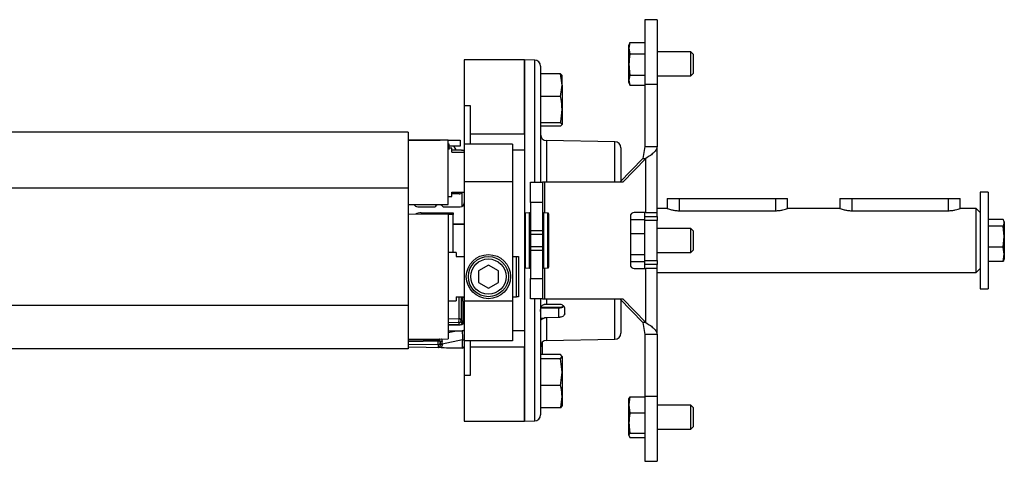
# Model space of a CAD drawing. Header units: millimetres. Extents: x 0 to 420, y 0 to 297.
# Tile 6 of 7: x 310 to 349, y 208 to 226. Entities that reach past the tile are written whole.
import ezdxf

# ---------------------------------------------------------------- set-up
doc = ezdxf.new("R2010")
doc.units = ezdxf.units.MM

msp = doc.modelspace()

# ---------------------------------------------------------------- linework, layer by layer
at = {"color": 7, "linetype": 'Continuous', "lineweight": 25}
for p, q in [((335.073, 225.6702), (334.6, 225.6702)), ((334.6, 225.6702), (334.6, 223.1308)), ((335.073, 225.6702), (335.073, 223.1308)), ((334.0106, 224.7767), (333.9695, 224.6637)), ((334.0105, 224.7758), (333.9695, 224.5541)), ((333.9695, 224.5541), (333.9695, 224.6637)), ((334.0105, 224.7758), (334.6, 224.7758)), ((333.9695, 224.5541), (334.0105, 224.3323)), ((333.9695, 223.9125), (333.9695, 224.5541)), ((334.0105, 224.3323), (334.6, 224.3323)), ((336.3971, 224.4091), (335.073, 224.4091)), ((336.4917, 224.3145), (336.3971, 224.4091)), ((336.3971, 223.9208), (336.3971, 224.4091)), ((336.4917, 224.3145), (336.4917, 223.9239)), ((329.8709, 224.0938), (327.5063, 224.0938)), ((327.5063, 224.0938), (327.5063, 222.2874)), ((330.2691, 224.0868), (329.8709, 224.0938)), ((329.8709, 221.1918), (329.8709, 224.0938)), ((329.8709, 224.0938), (329.8709, 221.1918)), ((330.2691, 219.2858), (330.2691, 224.0868)), ((330.5014, 223.8504), (330.5014, 219.2858)), ((333.9695, 223.2946), (333.9695, 223.9125)), ((336.3971, 223.4632), (336.3971, 223.9208)), ((336.4917, 223.9239), (336.4917, 223.5578)), ((331.2875, 223.5508), (330.5014, 223.5508)), ((331.3422, 223.1052), (331.2875, 223.5508)), ((331.2875, 223.5508), (331.3422, 223.4796)), ((331.3422, 223.1052), (331.3422, 223.4875)), ((334.0105, 223.4927), (333.9695, 223.2946)), ((334.0105, 223.4927), (334.6, 223.4927)), ((335.073, 223.4632), (336.3971, 223.4632)), ((336.3971, 223.4632), (336.4917, 223.5578)), ((331.2875, 222.6597), (331.3422, 223.1052)), ((331.3422, 223.1052), (331.3422, 222.143)), ((333.9695, 223.2946), (334.0105, 223.0965)), ((333.9695, 223.2086), (333.9695, 223.2946)), ((333.9695, 223.2086), (334.0106, 223.0956)), ((334.0105, 223.0965), (334.6, 223.0965)), ((335.073, 223.1308), (334.6, 223.1308)), ((334.6, 223.1308), (334.6, 220.6867)), ((335.073, 223.1308), (335.073, 220.6867)), ((331.2875, 222.6597), (330.5014, 222.6597)), ((327.7427, 222.2874), (327.5063, 222.2874)), ((327.5063, 222.2874), (327.5063, 220.7834)), ((327.7427, 221.1918), (327.7427, 222.2874)), ((331.3422, 222.143), (331.3422, 221.5552)), ((331.2875, 221.6263), (330.5014, 221.6263)), ((331.3422, 221.5552), (331.2875, 221.6263)), ((331.2875, 221.484), (331.3422, 221.5552)), ((325.2993, 221.2563), (278.0073, 221.2563)), ((325.2993, 221.2563), (325.2993, 219.0525)), ((327.7427, 221.1918), (329.8709, 221.1918)), ((327.7427, 220.7834), (327.7427, 221.1918)), ((329.8709, 221.1918), (329.8709, 220.5469)), ((331.2875, 221.484), (330.5014, 221.484)), ((326.8757, 220.941), (325.2993, 220.941)), ((325.2993, 220.941), (326.5604, 220.941)), ((326.8757, 219.6799), (326.8757, 220.941)), ((326.8757, 220.941), (327.3486, 220.941)), ((326.9151, 220.7829), (326.8757, 220.7829)), ((326.9151, 220.7554), (326.8757, 220.7554)), ((326.9151, 220.7554), (326.9151, 220.7829)), ((326.9151, 220.6556), (326.9151, 220.7554)), ((327.3486, 220.941), (327.3486, 220.7045)), ((329.3979, 220.7834), (327.5063, 220.7834)), ((327.5063, 220.7834), (327.5063, 219.3025)), ((329.3979, 220.7834), (329.3979, 219.3025)), ((333.4219, 220.879), (330.7337, 220.9259)), ((330.7337, 220.9259), (330.7337, 219.2858)), ((333.4219, 219.2858), (333.4219, 220.879)), ((326.9151, 220.6556), (326.8757, 220.6556)), ((327.3486, 220.7045), (326.9151, 220.7045)), ((326.9151, 220.5685), (326.9151, 220.6556)), ((327.0097, 220.6257), (326.9151, 220.6257)), ((327.0097, 220.4681), (327.0097, 220.6257)), ((327.3486, 220.5469), (327.0097, 220.5469)), ((327.0097, 220.4681), (327.5063, 220.4681)), ((327.3888, 220.5448), (327.4261, 220.5455)), ((329.8709, 220.5469), (329.3979, 220.5469)), ((329.8709, 220.5469), (329.8709, 213.4531)), ((333.6542, 220.6426), (333.6542, 219.3351)), ((334.6, 220.6867), (334.514, 220.2252)), ((334.6, 220.6867), (335.073, 220.6867)), ((335.073, 218.1035), (335.073, 220.6867)), ((334.514, 220.2252), (333.6066, 219.2858)), ((334.6364, 220.2252), (333.729, 219.2858)), ((334.514, 220.2252), (334.6364, 220.2252)), ((334.6364, 218.1035), (334.6364, 220.2252)), ((326.8757, 218.4188), (326.8757, 219.6799)), ((329.3979, 219.3025), (327.5063, 219.3025)), ((327.5063, 219.3025), (327.5063, 214.6149)), ((329.3979, 219.3025), (329.3979, 214.6149)), ((330.1073, 218.4976), (330.1073, 219.2858)), ((330.1073, 219.2858), (330.5802, 219.2858)), ((330.5802, 219.2858), (330.5802, 218.4976)), ((330.6663, 219.2858), (330.5802, 219.2858)), ((333.729, 219.2858), (330.6663, 219.2858)), ((330.6663, 218.0836), (330.6663, 219.2858)), ((325.2993, 219.0525), (278.0073, 219.0525)), ((325.2993, 219.0525), (325.2993, 214.4519)), ((327.0097, 218.8917), (327.5063, 218.8917)), ((327.0097, 218.734), (327.0097, 218.8917)), ((327.2986, 218.8296), (327.0097, 218.8362)), ((327.4261, 218.3445), (327.4261, 218.8908)), ((348.0783, 218.8917), (347.763, 218.8917)), ((347.763, 218.8917), (347.763, 215.1083)), ((348.0783, 218.8917), (348.0783, 215.1083)), ((326.8757, 218.734), (327.0097, 218.734)), ((330.5802, 218.4976), (330.1073, 218.4976)), ((330.1073, 218.4976), (330.1073, 217.3941)), ((330.5802, 218.4976), (330.5802, 217.3941)), ((335.4671, 218.6552), (335.4671, 218.2611)), ((335.4671, 218.6552), (335.94, 218.6552)), ((335.94, 218.6552), (339.7233, 218.6552)), ((335.94, 218.6552), (335.94, 218.1691)), ((339.7233, 218.6552), (340.1963, 218.6552)), ((339.7233, 218.6552), (339.7233, 218.1691)), ((340.1963, 218.2611), (340.1963, 218.6552)), ((342.2456, 218.6552), (342.2456, 218.2611)), ((342.2456, 218.6552), (342.7185, 218.6552)), ((342.7185, 218.6552), (346.5019, 218.6552)), ((342.7185, 218.6552), (342.7185, 218.1691)), ((346.5019, 218.6552), (346.9748, 218.6552)), ((346.5019, 218.6552), (346.5019, 218.1691)), ((346.9748, 218.2611), (346.9748, 218.6552)), ((325.2993, 218.4188), (326.8757, 218.4188)), ((325.6776, 218.3242), (326.3551, 218.3242)), ((325.8105, 218.0877), (327.0649, 218.0877)), ((326.6711, 218.3242), (327.3486, 218.3242)), ((327.0649, 218.0877), (327.0649, 218.0247)), ((330.0663, 218.086), (329.9007, 218.0773)), ((329.9007, 218.0773), (329.9007, 216.4252)), ((330.0663, 216.4206), (330.0663, 218.086)), ((330.0994, 218.0545), (330.0994, 216.4374)), ((330.5881, 215.9455), (330.5881, 218.0545)), ((330.7868, 218.0773), (330.6213, 218.086)), ((330.6213, 218.086), (330.6213, 215.914)), ((330.7868, 215.9227), (330.7868, 218.0773)), ((334.6364, 218.1035), (334.1777, 218.1035)), ((334.6, 217.9458), (334.6, 218.1035)), ((334.6364, 218.1035), (335.073, 218.1035)), ((335.4671, 218.2611), (335.073, 218.2611)), ((335.073, 217.9458), (335.073, 218.1035)), ((335.94, 218.1691), (339.7233, 218.1691)), ((342.2456, 218.2611), (340.1963, 218.2611)), ((342.7185, 218.1691), (346.5019, 218.1691)), ((347.6053, 218.2611), (346.9748, 218.2611)), ((347.763, 218.1035), (347.6053, 218.2611)), ((347.6053, 215.7389), (347.6053, 218.2611)), ((326.8757, 218.0247), (325.2993, 218.0345)), ((326.8757, 218.0247), (326.8757, 213.1378)), ((327.0649, 218.0247), (326.8757, 218.0247)), ((327.0649, 216.5271), (327.0649, 218.0247)), ((329.4019, 217.7567), (329.3979, 217.7567)), ((330.1073, 217.9616), (330.0994, 217.9616)), ((330.5881, 217.9616), (330.5802, 217.9616)), ((330.8167, 218.0458), (330.8167, 216.442)), ((334.0254, 217.9458), (334.0254, 216.0542)), ((334.0254, 217.8247), (334.6, 217.8247)), ((334.6, 217.9458), (335.073, 217.9458)), ((334.6, 217.7882), (334.6, 217.9458)), ((335.073, 217.7882), (334.6, 217.7882)), ((334.6, 216.2118), (334.6, 217.7882)), ((335.073, 217.9458), (335.073, 217.7882)), ((335.073, 216.2118), (335.073, 217.7882)), ((348.6678, 217.8209), (348.0783, 217.8209)), ((348.7088, 217.7276), (348.6956, 217.7638)), ((348.7088, 217.7276), (348.7088, 217.693)), ((348.7088, 217.693), (348.7088, 217.1547)), ((327.0649, 217.6542), (327.5063, 217.6542)), ((327.5063, 217.6306), (327.0649, 217.6306)), ((327.1122, 217.6306), (327.1122, 217.6542)), ((327.4261, 217.6306), (327.4261, 217.6542)), ((330.1073, 217.2365), (330.1073, 217.3941)), ((330.1073, 217.3941), (330.5802, 217.3941)), ((330.5802, 217.3941), (330.5802, 217.2365)), ((336.3971, 217.4729), (335.073, 217.4729)), ((336.4917, 217.3783), (336.3971, 217.4729)), ((336.3971, 216.9099), (336.3971, 217.4729)), ((336.4917, 217.3783), (336.4917, 216.9279)), ((348.6678, 217.5652), (348.0783, 217.5652)), ((348.7088, 217.1547), (348.6678, 217.5652)), ((330.5802, 217.2365), (330.1073, 217.2365)), ((334.0254, 217.2737), (334.6, 217.2737)), ((336.3971, 216.5271), (336.3971, 216.9099)), ((336.4917, 216.9279), (336.4917, 216.6217)), ((348.6678, 216.7443), (348.7088, 217.1547)), ((348.7088, 217.1547), (348.7088, 216.4617)), ((327.191, 216.5271), (326.8757, 216.5271)), ((327.191, 216.5271), (327.191, 216.3694)), ((330.1073, 216.6059), (330.1073, 216.7635)), ((330.1073, 216.7635), (330.5802, 216.7635)), ((330.1073, 216.6059), (330.1073, 215.5024)), ((330.5802, 216.6059), (330.1073, 216.6059)), ((330.5802, 216.7635), (330.5802, 216.6059)), ((330.5802, 216.6059), (330.5802, 215.5024)), ((335.073, 216.5271), (336.3971, 216.5271)), ((336.3971, 216.5271), (336.4917, 216.6217)), ((348.6678, 216.7443), (348.0783, 216.7443)), ((348.7088, 216.4617), (348.6678, 216.7443)), ((327.191, 216.3694), (327.5063, 216.3694)), ((329.3979, 216.3694), (329.5556, 216.3694)), ((329.5556, 214.793), (329.5556, 216.3694)), ((329.5556, 216.3694), (329.6344, 216.3694)), ((329.6344, 216.3694), (329.6344, 214.793)), ((329.8709, 216.2433), (329.8748, 216.2433)), ((329.9007, 216.4252), (329.9007, 215.9227)), ((330.0663, 215.914), (330.0663, 216.4206)), ((330.0994, 216.4374), (330.0994, 215.9455)), ((330.8167, 216.442), (330.8167, 215.9542)), ((334.0254, 216.449), (334.6, 216.449)), ((334.0254, 216.1753), (334.6, 216.1753)), ((334.6, 216.2118), (335.073, 216.2118)), ((334.6, 216.0542), (334.6, 216.2118)), ((335.073, 216.2118), (335.073, 216.0542)), ((348.6678, 216.1791), (348.0783, 216.1791)), ((348.6678, 216.1791), (348.7088, 216.4617)), ((348.6956, 216.2362), (348.7088, 216.2724)), ((348.7088, 216.4617), (348.7088, 216.2724)), ((328.4521, 216.0363), (328.058, 215.8088)), ((328.058, 215.8088), (328.058, 215.3537)), ((328.8462, 215.8088), (328.4521, 216.0363)), ((328.8462, 215.3537), (328.8462, 215.8088)), ((329.9007, 215.9227), (330.0663, 215.914)), ((330.0994, 216.0384), (330.1073, 216.0384)), ((330.5802, 216.0384), (330.5881, 216.0384)), ((330.6213, 215.914), (330.7868, 215.9227)), ((330.6663, 214.7142), (330.6663, 215.9164)), ((334.1777, 215.8965), (334.6364, 215.8965)), ((335.073, 216.0542), (334.6, 216.0542)), ((334.6, 215.8965), (334.6, 216.0542)), ((334.6364, 213.7748), (334.6364, 215.8965)), ((335.073, 215.8965), (334.6364, 215.8965)), ((335.073, 215.8965), (335.073, 216.0542)), ((335.073, 213.3133), (335.073, 215.8965)), ((335.073, 215.7389), (347.6053, 215.7389)), ((347.6053, 215.7389), (347.763, 215.8965)), ((328.058, 215.3537), (328.4521, 215.1262)), ((328.4521, 215.1262), (328.8462, 215.3537)), ((330.1073, 215.5024), (330.5802, 215.5024)), ((330.1073, 214.7142), (330.1073, 215.5024)), ((330.5802, 215.5024), (330.5802, 214.7142)), ((347.763, 215.1083), (348.0783, 215.1083)), ((326.8757, 214.6354), (327.191, 214.6354)), ((327.191, 214.793), (327.191, 214.6354)), ((327.191, 214.793), (327.5063, 214.793)), ((327.2993, 213.9264), (327.2993, 214.793)), ((327.3801, 214.793), (327.3801, 213.8493)), ((327.4432, 214.793), (327.4432, 214.7599)), ((327.4432, 214.6055), (327.4432, 213.8493)), ((329.3979, 214.6149), (327.5063, 214.6149)), ((327.5063, 214.6149), (327.5063, 213.059)), ((329.3979, 214.793), (329.5556, 214.793)), ((329.3979, 214.6149), (329.3979, 213.059)), ((329.6344, 214.793), (329.5556, 214.793)), ((330.5802, 214.7142), (330.1073, 214.7142)), ((330.2691, 209.9132), (330.2691, 214.7142)), ((330.5014, 214.7142), (330.5014, 210.1496)), ((330.5802, 214.7142), (330.6663, 214.7142)), ((330.6663, 214.7142), (333.729, 214.7142)), ((330.7337, 214.7142), (330.7337, 214.5049)), ((333.4219, 213.121), (333.4219, 214.7142)), ((333.6066, 214.7142), (334.514, 213.7748)), ((333.6542, 214.6649), (333.6542, 213.3574)), ((333.729, 214.7142), (334.6364, 213.7748)), ((325.2993, 214.4519), (278.0073, 214.4519)), ((325.2993, 214.4519), (325.2993, 212.7437)), ((331.2149, 214.3458), (330.5125, 214.347)), ((331.2164, 214.3689), (330.5195, 214.3701)), ((330.7337, 214.5049), (331.2149, 214.5044)), ((331.2149, 213.9802), (331.2149, 214.3458)), ((331.2164, 214.3688), (331.2164, 214.3688)), ((331.4473, 214.1395), (331.4473, 214.3293)), ((326.8757, 213.9375), (327.2993, 213.9264)), ((327.3801, 213.8493), (327.4432, 213.8493)), ((330.5014, 213.9502), (330.6425, 213.9536)), ((331.2149, 213.9802), (330.7337, 213.9689)), ((330.7337, 213.9689), (330.7337, 213.0741)), ((327.2993, 213.7705), (326.8757, 213.7816)), ((327.2986, 213.6917), (326.8757, 213.7028)), ((326.8757, 213.6896), (327.3486, 213.6896)), ((326.8757, 213.4531), (327.3486, 213.4531)), ((326.8757, 213.3865), (327.1951, 213.4531)), ((327.4261, 213.7099), (327.4261, 213.7511)), ((329.8709, 213.4531), (329.3979, 213.4531)), ((329.8709, 213.4531), (329.8709, 212.8082)), ((334.6364, 213.7748), (334.514, 213.7748)), ((334.514, 213.7748), (334.6, 213.3133)), ((325.2993, 213.128), (326.8757, 213.1378)), ((325.2993, 213.0843), (326.4802, 213.1049)), ((326.4802, 213.0423), (325.2993, 213.0217)), ((326.4802, 212.9121), (326.4802, 213.0423)), ((326.5604, 213.0261), (326.5604, 212.9898)), ((327.4302, 213.0936), (326.6365, 212.928)), ((327.4302, 212.7801), (327.4302, 213.0936)), ((329.3979, 213.059), (327.5063, 213.059)), ((327.5063, 213.059), (327.5063, 211.7126)), ((327.7427, 212.8082), (327.7427, 213.059)), ((330.5802, 212.8932), (330.5802, 213.0343)), ((330.7337, 213.0741), (333.4219, 213.121)), ((335.073, 213.3133), (334.6, 213.3133)), ((334.6, 213.3133), (334.6, 210.8692)), ((335.073, 213.3133), (335.073, 210.8692)), ((325.2993, 212.7437), (278.0073, 212.7437)), ((325.2993, 212.9328), (326.4802, 212.9121)), ((327.4261, 212.7759), (325.2993, 212.813)), ((326.5604, 212.9898), (326.5604, 212.8811)), ((326.6365, 212.928), (326.6365, 212.9007)), ((327.4261, 212.7801), (327.4302, 212.7801)), ((329.8709, 212.8082), (327.7427, 212.8082)), ((327.7427, 211.7126), (327.7427, 212.8082)), ((329.8709, 209.9062), (329.8709, 212.8082)), ((329.8709, 212.8082), (329.8709, 209.9062)), ((330.5016, 212.8461), (330.5802, 212.8474)), ((330.5802, 212.8932), (330.508, 212.8932)), ((330.5802, 212.8474), (330.5802, 212.8932)), ((330.5802, 212.5294), (330.5802, 212.8474)), ((331.2875, 212.5294), (330.5014, 212.5294)), ((331.2875, 212.3514), (330.5014, 212.3514)), ((331.3422, 212.4404), (331.2875, 212.5294)), ((331.2875, 212.3514), (331.3422, 212.4404)), ((331.3422, 211.828), (331.2875, 212.3514)), ((331.3422, 212.4404), (331.3422, 211.828)), ((327.5063, 211.7126), (327.5063, 209.9062)), ((327.5063, 211.7126), (327.7427, 211.7126)), ((331.2875, 211.3046), (331.3422, 211.828)), ((331.3422, 211.828), (331.3422, 210.8702)), ((331.2875, 211.3046), (330.5014, 211.3046)), ((331.3422, 210.8702), (331.3422, 210.5129)), ((334.0105, 210.8615), (333.9695, 210.5478)), ((333.9695, 210.7763), (334.0105, 210.8615)), ((333.9695, 210.5478), (333.9695, 210.7902)), ((334.0105, 210.8615), (334.6, 210.8615)), ((335.073, 210.8692), (334.6, 210.8692)), ((334.6, 210.8692), (334.6, 208.3298)), ((335.073, 210.8692), (335.073, 208.3298)), ((331.2875, 210.4358), (330.5014, 210.4358)), ((331.3422, 210.5248), (331.2875, 210.4358)), ((333.9695, 210.5478), (334.0105, 210.2342)), ((333.9695, 209.8354), (333.9695, 210.5478)), ((336.3971, 210.5368), (335.073, 210.5368)), ((336.4917, 210.4422), (336.3971, 210.5368)), ((336.3971, 209.9153), (336.3971, 210.5368)), ((336.4917, 210.4422), (336.4917, 209.945)), ((334.0105, 210.2342), (334.6, 210.2342)), ((336.4917, 209.945), (336.4917, 209.6855)), ((327.5063, 209.9062), (329.8709, 209.9062)), ((329.8709, 209.9062), (330.2691, 209.9132)), ((333.9695, 209.3514), (333.9695, 209.8354)), ((335.073, 209.5909), (336.3971, 209.5909)), ((336.3971, 209.5909), (336.3971, 209.9153)), ((336.3971, 209.5909), (336.4917, 209.6855)), ((334.0105, 209.4366), (333.9695, 209.3514)), ((333.9695, 209.3514), (334.0105, 209.2662)), ((334.0105, 209.4366), (334.6, 209.4366)), ((334.0105, 209.2662), (334.6, 209.2662)), ((334.6, 208.3298), (335.073, 208.3298))]:
    msp.add_line(p, q, dxfattribs=at)
for radius in [0.867, 0.7882, 0.6936]:
    msp.add_circle((328.4521, 215.5812), radius, dxfattribs=at)
for centre, radius, start, end in [((330.265, 223.8504), 0.2365, 0, 89), ((330.7379, 221.1624), 0.2365, 180, 269), ((333.4177, 220.6426), 0.2365, 0, 89), ((326.8757, 220.4681), 0.3153, 13.41888, 48.59038), ((327.3486, 220.1528), 0.3941, 66.42182, 90), ((327.4727, 220.5392), 0.0471, 172.281, 179.85334), ((327.4274, 220.4667), 0.0788, 46.30715, 91), ((324.3638, 218.9033), 2.9357, 358.56101, 359.77343), ((327.3486, 218.4818), 0.1576, 270, 0), ((325.6776, 218.4818), 0.1576, 203.57818, 270), ((325.8105, 217.6148), 0.4729, 90, 117.91168), ((326.5131, 218.2064), 0.197, 36.68811, 143.31189), ((329.9024, 218.0458), 0.0315, 93, 180), ((330.0679, 218.0545), 0.0315, 0, 93), ((330.6196, 218.0545), 0.0315, 87, 180), ((330.7852, 218.0458), 0.0315, 0, 87), ((334.1804, 217.9485), 0.155, 91.01019, 180.97576), ((329.9024, 215.9542), 0.0315, 180, 267), ((330.0679, 215.9455), 0.0315, 267, 0), ((330.6196, 215.9455), 0.0315, 180, 273), ((330.7852, 215.9542), 0.0315, 273, 0), ((334.1804, 216.0515), 0.155, 179.02424, 268.98981), ((327.6245, 214.6827), 0.197, 145.9442, 233.1301), ((331.3298, 214.3501), 0.115, 170.63214, 182.16586), ((327.4414, 213.8484), 0.1621, 151.27083, 208.72917), ((327.3021, 213.8484), 0.078, 0.66164, 92.10274), ((327.3013, 213.8493), 0.0788, 268.5, 0), ((327.3486, 213.8472), 0.1576, 270, 0), ((326.2602, 212.3181), 1.8474, 50.86941, 53.34774), ((326.1697, 213.741), 1.13, 357.50186, 1.49807), ((327.3027, 213.8493), 0.1576, 268.5, 321.49443), ((327.3486, 213.8472), 0.3941, 270, 293.57818), ((326.5503, 213.0736), 0.0768, 155.95366, 204.04634), ((326.1778, 213.1256), 0.3031, 356.07709, 1.83753), ((326.4816, 213.0261), 0.0788, 25.92934, 91), ((326.0413, 213.2768), 0.4953, 339.2697, 343.42986), ((326.4816, 213.0261), 0.0788, 0, 25.92934), ((326.6193, 212.9232), 0.1185, 81.08252, 119.76189), ((327.4475, 213.1842), 0.0922, 259.20107, 309.64664), ((330.7379, 212.8376), 0.2365, 91, 180), ((333.4177, 213.3574), 0.2365, 271, 360), ((326.4822, 212.9904), 0.0783, 268.57528, 359.54787), ((326.6192, 212.8375), 0.0922, 79.20107, 129.64664), ((326.6192, 212.8102), 0.0922, 79.20107, 129.64664), ((327.4274, 212.8547), 0.0788, 269, 0), ((330.265, 210.1496), 0.2365, 271, 360)]:
    msp.add_arc(centre, radius, start, end, dxfattribs=at)
for centre, major_axis, ratio, start_param, end_param in [((327.3027, 218.9907), (0.0131, 0.1607), 0.9778629, 3.1986367, 4.1235639), ((327.4274, 213.4959), (-0.0161, 1.607), 0.0008219, 1.592559, 1.8237625), ((326.6392, 213.3314), (0.0161, 1.6137), 0.0008151, 4.4597644, 4.5310205), ((326.4816, 220.6756), (0.0014, 7.8832), 0.0000153, 2.9670861, 3.0965673), ((381.5658, 219.7141), (193.4955, -1.4212), 0.0394615, 4.4246326, 4.4290948), ((327.4274, 220.6591), (0.0014, 7.8832), 0.0000153, 3.1090724, 3.1415924)]:
    msp.add_ellipse(centre, major_axis=major_axis, ratio=ratio, start_param=start_param, end_param=end_param, dxfattribs=at)
for points, knots in [([(334.0105, 224.3323), (334.0091, 224.325), (333.9841, 224.1866), (333.9766, 224.0458), (333.9695, 223.9125)], [0, 0, 0, 0, 0.0529743, 1, 1, 1, 1]), ([(333.9695, 223.9125), (333.9746, 223.8007), (333.9809, 223.6599), (334.0054, 223.5212), (334.0105, 223.4927)], [0, 0, 0, 0, 0.7938143, 1, 1, 1, 1]), ([(331.3422, 222.143), (331.3354, 222.2806), (331.3269, 222.4539), (331.2943, 222.6245), (331.2875, 222.6597)], [0, 0, 0, 0, 0.7938143, 1, 1, 1, 1]), ([(331.2875, 221.6263), (331.2893, 221.6353), (331.3227, 221.8057), (331.3327, 221.9789), (331.3422, 222.143)], [0, 0, 0, 0, 0.0529743, 1, 1, 1, 1]), ([(335.4734, 218.2587), (335.4721, 218.2592), (335.468, 218.2608), (335.5138, 218.2438), (335.603, 218.2152), (335.7342, 218.1841), (335.8554, 218.1701), (335.9249, 218.1693), (335.94, 218.1691)], [0, 0, 0, 0, 0.0980528, 0.2977609, 0.5034254, 0.7209914, 0.9392814, 1, 1, 1, 1]), ([(339.7233, 218.1691), (339.7744, 218.1711), (339.8763, 218.1751), (340.0138, 218.2029), (340.1217, 218.234), (340.1881, 218.258), (340.1904, 218.2589), (340.1913, 218.2593)], [0, 0, 0, 0, 0.2043713, 0.408379, 0.6216431, 0.8420213, 1, 1, 1, 1]), ([(342.252, 218.2587), (342.2506, 218.2592), (342.2465, 218.2608), (342.2923, 218.2438), (342.3815, 218.2152), (342.5128, 218.1841), (342.634, 218.1701), (342.7034, 218.1693), (342.7185, 218.1691)], [0, 0, 0, 0, 0.0980528, 0.2977609, 0.5034254, 0.7209914, 0.9392814, 1, 1, 1, 1]), ([(346.5019, 218.1691), (346.5529, 218.1711), (346.6549, 218.1751), (346.7923, 218.2029), (346.9002, 218.234), (346.9666, 218.258), (346.9689, 218.2589), (346.9698, 218.2593)], [0, 0, 0, 0, 0.2043713, 0.408379, 0.6216431, 0.8420213, 1, 1, 1, 1]), ([(348.7088, 217.693), (348.7038, 217.7271), (348.6974, 217.77), (348.6729, 217.8122), (348.6678, 217.8209)], [0, 0, 0, 0, 0.79381431, 1, 1, 1, 1]), ([(348.6678, 217.5652), (348.6692, 217.5674), (348.6942, 217.6096), (348.7017, 217.6525), (348.7088, 217.693)], [0, 0, 0, 0, 0.0529743, 1, 1, 1, 1]), ([(348.6876, 216.2376), (348.6844, 216.2203), (348.6808, 216.2006), (348.6692, 216.1813), (348.6678, 216.1791)], [0, 0, 0, 0, 0.8843596, 1, 1, 1, 1]), ([(330.5014, 214.2114), (330.5015, 214.2347), (330.5017, 214.2813), (330.5105, 214.3566), (330.5359, 214.4194), (330.5768, 214.4632), (330.615, 214.4832), (330.6383, 214.4906), (330.6425, 214.4919)], [0, 0, 0, 0, 0.2102085, 0.4210729, 0.6142265, 0.7849855, 0.9612262, 1, 1, 1, 1]), ([(330.6425, 214.4919), (330.6503, 214.4941), (330.6793, 214.5021), (330.7107, 214.5037), (330.7337, 214.5049)], [0, 0, 0, 0, 0.26580337, 1, 1, 1, 1]), ([(331.2149, 214.5044), (331.2414, 214.5023), (331.2942, 214.4983), (331.3642, 214.467), (331.4167, 214.4215), (331.4436, 214.3727), (331.4462, 214.3412), (331.4473, 214.3293)], [0, 0, 0, 0, 0.2161996, 0.4323852, 0.6489915, 0.8662783, 1, 1, 1, 1]), ([(331.4155, 214.4152), (331.4147, 214.4138), (331.4045, 214.3968), (331.3625, 214.3738), (331.2947, 214.3496), (331.2415, 214.347), (331.2149, 214.3458)], [0, 0, 0, 0, 0.02804972, 0.35364336, 0.67702208, 1, 1, 1, 1]), ([(331.3931, 214.4147), (331.3817, 214.4075), (331.3528, 214.389), (331.2881, 214.3714), (331.2377, 214.3708), (331.2162, 214.3706)], [0, 0, 0, 0, 0.2709745, 0.6889809, 1, 1, 1, 1]), ([(327.4432, 213.8493), (327.4425, 213.8318), (327.4413, 213.7983), (327.431, 213.7664), (327.4261, 213.7511)], [0, 0, 0, 0, 0.5228135, 1, 1, 1, 1]), ([(330.6425, 213.9536), (330.6219, 213.9455), (330.5805, 213.9292), (330.5375, 213.9002), (330.515, 213.8824), (330.5104, 213.8828), (330.5087, 213.8829)], [0, 0, 0, 0, 0.2909038, 0.5830307, 0.848998, 1, 1, 1, 1]), ([(330.7337, 213.9689), (330.7072, 213.9667), (330.6758, 213.964), (330.647, 213.955), (330.6425, 213.9536)], [0, 0, 0, 0, 0.8440952, 1, 1, 1, 1]), ([(331.4473, 214.1395), (331.4446, 214.1214), (331.4394, 214.0852), (331.3986, 214.0379), (331.3385, 214.0024), (331.2733, 213.9839), (331.2309, 213.9812), (331.2149, 213.9802)], [0, 0, 0, 0, 0.2172856, 0.4345627, 0.6519992, 0.8691065, 1, 1, 1, 1]), ([(326.5525, 213.0606), (326.5513, 213.062), (326.5491, 213.065), (326.5408, 213.0605), (326.5247, 213.0527), (326.5138, 213.0485), (326.5021, 213.0453), (326.4924, 213.0437), (326.4854, 213.0429), (326.4818, 213.0425), (326.4804, 213.0424), (326.4802, 213.0423)], [0, 0, 0, 0, 0.323343, 0.6499724, 0.7362313, 0.8229725, 0.8880053, 0.9381719, 0.9726728, 0.9963383, 1, 1, 1, 1]), ([(326.5453, 213.1358), (326.5442, 213.1341), (326.5385, 213.1254), (326.5318, 213.1116), (326.5265, 213.0973), (326.5265, 213.0915), (326.5278, 213.09), (326.528, 213.0898), (326.5281, 213.0897)], [0, 0, 0, 0, 0.06839, 0.3543778, 0.6406727, 0.9320487, 0.9872296, 1, 1, 1, 1]), ([(326.6017, 213.1361), (326.6024, 213.1356), (326.6162, 213.1241), (326.6322, 213.0904), (326.6358, 213.057), (326.6376, 213.0403)], [0, 0, 0, 0, 0.0240994, 0.5132352, 1, 1, 1, 1]), ([(326.4802, 212.8004), (326.4856, 212.8006), (326.4998, 212.8012), (326.5226, 212.8102), (326.5436, 212.8286), (326.5578, 212.8534), (326.5595, 212.8718), (326.5604, 212.8811)], [0, 0, 0, 0, 0.1198481, 0.3183141, 0.5328656, 0.7630213, 1, 1, 1, 1]), ([(326.5977, 212.7958), (326.5844, 212.7961), (326.5528, 212.7968), (326.5131, 212.7984), (326.4898, 212.7998), (326.4804, 212.8004), (326.4802, 212.8004)], [0, 0, 0, 0, 0.291984, 0.6959149, 0.9948299, 1, 1, 1, 1]), ([(326.6365, 212.9007), (326.6349, 212.882), (326.6315, 212.8438), (326.6091, 212.812), (326.5977, 212.7958)], [0, 0, 0, 0, 0.4885692, 1, 1, 1, 1]), ([(327.4302, 212.7801), (327.4378, 212.781), (327.4531, 212.7828), (327.4732, 212.7932), (327.4902, 212.8085), (327.5029, 212.8301), (327.5062, 212.8475), (327.5063, 212.857), (327.5063, 212.8571)], [0, 0, 0, 0, 0.1679428, 0.3353029, 0.5164487, 0.7333953, 0.9947379, 1, 1, 1, 1]), ([(331.3422, 210.8702), (331.3354, 210.9859), (331.3269, 211.1316), (331.2943, 211.2751), (331.2875, 211.3046)], [0, 0, 0, 0, 0.7938143, 1, 1, 1, 1]), ([(331.2875, 210.4358), (331.2893, 210.4434), (331.3227, 210.5866), (331.3327, 210.7323), (331.3422, 210.8702)], [0, 0, 0, 0, 0.0529743, 1, 1, 1, 1]), ([(334.0105, 210.2342), (334.0091, 210.2272), (333.9841, 210.0958), (333.9766, 209.962), (333.9695, 209.8354)], [0, 0, 0, 0, 0.0529743, 1, 1, 1, 1]), ([(333.9695, 209.8354), (333.9746, 209.7292), (333.9809, 209.5954), (334.0054, 209.4637), (334.0105, 209.4366)], [0, 0, 0, 0, 0.7938143, 1, 1, 1, 1])]:
    msp.add_open_spline(points, degree=3, knots=knots, dxfattribs=at)
for points in [[(335.073, 220.6867), (335.0669, 220.6482), (335.0546, 220.5713), (334.9587, 220.4559), (334.818, 220.3406), (334.6969, 220.2636), (334.6364, 220.2252)], [(334.6364, 213.7748), (334.6969, 213.7364), (334.818, 213.6594), (334.9587, 213.5441), (335.0546, 213.4287), (335.0669, 213.3518), (335.073, 213.3133)]]:
    msp.add_open_spline(points, degree=3, dxfattribs=at)

doc.saveas('drawing.dxf')
